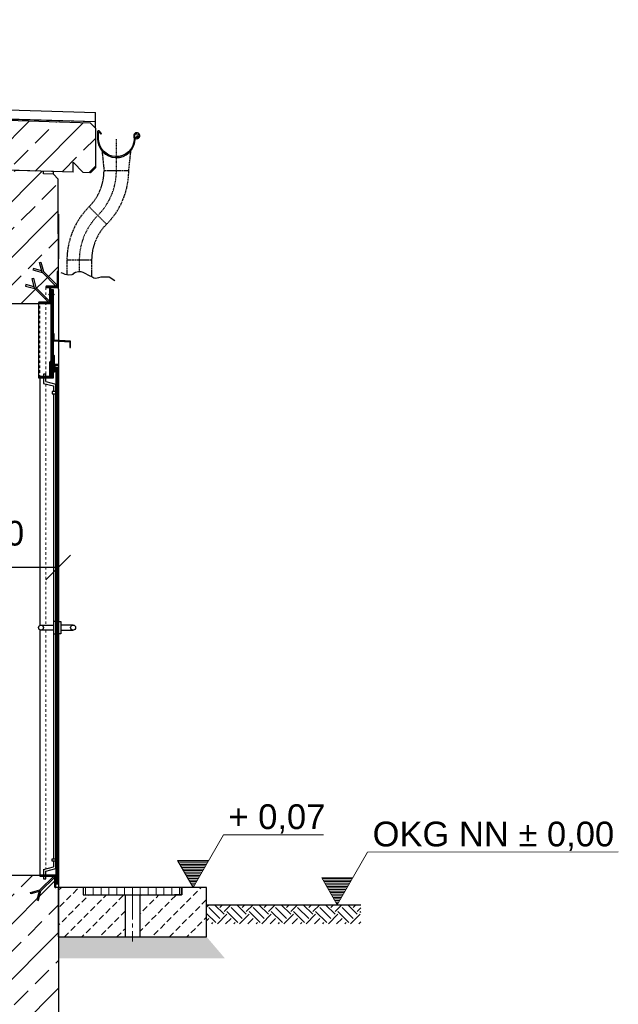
# Model space of a CAD drawing. Header units: millimetres. Extents: x -2787 to 131613, y -54195 to 30918.
# Tile 9 of 69: x 12044 to 14465, y -36549 to -32569. Entities that reach past the tile are written whole.
import ezdxf

# ---------------------------------------------------------------- set-up
doc = ezdxf.new("R2010")
doc.units = ezdxf.units.MM
for name, pattern in [('DASHDOT', [25.4, 12.7, -6.35, 0, -6.35]), ('HIDDEN', [9.525, 6.35, -3.175]), ('JIS_02_1.0', [2, 1, -1]), ('MITTE2', [28.575, 19.05, -3.175, 3.175, -3.175])]:
    doc.linetypes.add(name, pattern=pattern)
doc.layers.add('Bemaßung', color=7, linetype='Continuous', lineweight=9)
doc.layers.add('Beschriftung', color=7, linetype='Continuous')
doc.layers.add('POL_Bema', color=7, linetype='Continuous')
doc.styles.add('LBB3.5M1000', font='isocp.shx', dxfattribs={"height": 3.5})
doc.dimstyles.new('DIN', dxfattribs={"dimtxt": 2.5, "dimasz": 2.5, "dimexe": 1.25, "dimexo": 0.625, "dimtad": 1, "dimtih": 1, "dimdec": 4, "dimdsep": 46, "dimlunit": 6, "dimtxsty": 'Standard', "dimcen": 2.5, "dimadec": 0, "dimazin": 0, "dimtfac": 1, "dimtdec": 4, "dimtmove": 0, "dimatfit": 3, "dimfxl": 0, "dimtvp": 1, "dimtolj": 1, "dimtzin": 0, "dimarcsym": 0})

# ---------------------------------------------------------------- blocks, each defined once
blk = doc.blocks.new('_Oblique')
at = {"layer": 'POL_Bema', "color": 0, "lineweight": -2}
blk.add_line((-0.5, -0.5), (0.5, 0.5), dxfattribs=at)
blk = doc.blocks.new('*D8')
at = {"layer": 'Bemaßung', "color": 0, "lineweight": -2, "transparency": 16777216}
for p, q in [((11699.8, -34978), (11699.8, -34770)), ((12199.8, -34782.5), (11699.8, -34782.5)), ((12199.8, -34978), (12199.8, -34770))]:
    blk.add_line(p, q, dxfattribs=at)
at = {"layer": 'DEFPOINTS', "color": 0, "transparency": 16777216}
for p in [(11699.8, -34782.5), (11699.8, -37578), (12199.8, -37578)]:
    blk.add_point(p, dxfattribs=at)
at = {"layer": 'Bemaßung', "color": 0, "lineweight": -2, "transparency": 16777216, "xscale": 100, "yscale": 100, "zscale": 100, "rotation": 180}
blk.add_blockref('_Oblique', (11699.8, -34782.5), dxfattribs=at)
at = {"layer": 'Bemaßung', "color": 0, "lineweight": -2, "transparency": 16777216, "xscale": 100, "yscale": 100, "zscale": 100}
blk.add_blockref('_Oblique', (12199.8, -34782.5), dxfattribs=at)
at = {"layer": 'Bemaßung', "color": 0, "transparency": 16777216, "insert": (11949.8, -34645), "char_height": 100, "attachment_point": 5}
blk.add_mtext('\\A1;500', dxfattribs=at)
blk = doc.blocks.new('*D115')
at = {"layer": 'Bemaßung', "color": 0, "lineweight": -2, "transparency": 16777216}
for p, q in [((9319.8, -33716), (9001, -33716)), ((9013.5, -33716), (9013.5, -34771)), ((9013.5, -36026), (9013.5, -34971)), ((9319.8, -36026), (9001, -36026))]:
    blk.add_line(p, q, dxfattribs=at)
at = {"layer": 'DEFPOINTS', "color": 0, "transparency": 16777216}
for p in [(12119.8, -33716), (9013.5, -36026), (12119.8, -36026)]:
    blk.add_point(p, dxfattribs=at)
at = {"layer": 'Bemaßung', "color": 0, "lineweight": -2, "transparency": 16777216, "xscale": 100, "yscale": 100, "zscale": 100}
for p, rotation in [((9013.5, -33716), 90), ((9013.5, -36026), 270)]:
    blk.add_blockref('_Oblique', p, dxfattribs=dict(at, rotation=rotation))
at = {"layer": 'Bemaßung', "color": 0, "transparency": 16777216, "insert": (9013.5, -34871), "char_height": 100, "attachment_point": 5}
blk.add_mtext('\\A1;2.310', dxfattribs=at)

msp = doc.modelspace()

# ---------------------------------------------------------------- hatches: boundary and pattern name
at = {"lineweight": 5}
h = msp.add_hatch(dxfattribs=at)
h.set_pattern_fill('ANSI33', color=256, scale=25)
h.set_pattern_definition([(45, (6100, -32900.1), (-112.2532, 112.2532), []), (45, (6212.25, -32900.1), (-112.2532, 112.2532), [79.375, -39.6875])])
h.paths.add_polyline_path([(12260.18276, -33145.26241), (12300.18276, -33186.46241), (12330.1243, -33187.36065), (12350.1153, -33167.96038), (12350.1153, -33007.22234), (12330.1243, -32986.62261), (-129.75878, -32612.82612), (-149.74979, -32632.22639), (-149.74979, -32792.96443), (-129.75878, -32813.56416), (-99.81724, -32814.46241), (-59.81724, -32775.66241), (-59.81724, -32815.66241), (12260.18276, -33185.26241)])
h = msp.add_hatch(dxfattribs=at)
h.set_pattern_fill('ANSI33', color=256, scale=25)
h.set_pattern_definition([(45, (6100, -35624.6), (-112.2532, 112.2532), []), (45, (6212.25, -35624.6), (-112.2532, 112.2532), [79.375, -39.6875])])
h.paths.add_polyline_path([(12140.21873, -33181.66349), (12010.16477, -33177.76187), (12009.86504, -33187.75288), (11969.88303, -33186.55342), (11949.89202, -33205.95369), (11949.79319, -33695.95369), (11969.79319, -33715.95369), (12119.79319, -33715.95369), (12119.79319, -33710.95369), (12159.79319, -33710.95369), (12164.79319, -33705.95369), (12164.79319, -33650.95369), (12149.79319, -33650.95369), (12149.79319, -33645.95369), (12189.79319, -33645.95369), (12194.79319, -33640.95369), (12194.79319, -33585.95369), (12200, -33585.95369), (12199.89202, -33213.45369), (12179.90102, -33192.85396), (12139.919, -33191.6545)], flags=17)
h.paths.add_polyline_path([(190.50947, -32823.17221), (60.45551, -32819.27059), (60.15578, -32829.2616), (20.17377, -32828.06214), (0.29012, -32847.35822), (0, -37877.95369), (3734.79319, -37877.95369), (3734.79319, -38377.95369), (4734.79319, -38377.95369), (4734.79319, -37877.95369), (12200, -37877.95369), (12199.79319, -36075.95369), (12184.79319, -36075.95369), (12184.79319, -36035.95369), (12179.79319, -36030.95369), (12149.79319, -36030.95369), (12149.79319, -36040.95369), (12139.79319, -36040.95369), (12139.79319, -36030.95369), (12124.79319, -36030.95369), (12124.79319, -36025.95369), (11699.79319, -36025.95369), (11699.79319, -36219.95369), (11399.79319, -36219.95369), (11399.79319, -36413.95369), (11099.79319, -36413.95369), (11099.79319, -36607.95369), (10799.79319, -36607.95369), (10799.79319, -36801.95369), (10499.79319, -36801.95369), (10499.79319, -36995.95369), (10199.79319, -36995.95369), (10199.79319, -37189.95369), (9899.79319, -37189.95369), (9899.79319, -37383.95369), (9599.79319, -37383.95369), (9599.79319, -37577.95369), (4514.79319, -37577.95369), (4514.79319, -37607.95369), (4484.79319, -37607.95369), (4484.79319, -38077.95369), (3984.79319, -38077.95369), (3984.79319, -37607.95369), (3954.79319, -37607.95369), (3954.79319, -37577.95369), (250, -37577.95369), (250.29053, -32855.07346), (230.19175, -32834.36268), (190.20974, -32833.16322)])
h.paths.add_polyline_path([(11949.79319, -36236.91792), (11949.79319, -37577.95369), (10185.30489, -37577.95369), (10185.30489, -37377.95369)], flags=16)
h = msp.add_hatch(dxfattribs=at)
h.set_pattern_fill('ANSI31', color=256)
h.set_pattern_definition([(45, (11322.486, -39384.724), (-2.245064, 2.245064), [])])
edge = h.paths.add_edge_path()
edge.add_line((12149.79319, -33650.95369), (12199.79319, -33650.95369))
edge.add_line((12199.79319, -33650.95369), (12199.79319, -33585.95369))
edge.add_line((12199.79319, -33585.95369), (12197.29319, -33585.95369))
edge.add_arc((12197.29319, -33588.45369), 2.5, 450, 540)
edge.add_line((12194.79319, -33588.45369), (12194.79319, -33640.95369))
edge.add_arc((12189.79319, -33640.95369), 5, 270, 360, ccw=False)
edge.add_line((12189.79319, -33645.95369), (12152.29319, -33645.95369))
edge.add_arc((12152.29319, -33648.45369), 2.5, 450, 540)
edge.add_line((12149.79319, -33648.45369), (12149.79319, -33650.95369))
h = msp.add_hatch(dxfattribs=at)
h.set_pattern_fill('ANSI31', color=256, angle=90)
h.set_pattern_definition([(135, (11312.486, -39384.724), (-2.245064, -2.245064), [])])
edge = h.paths.add_edge_path()
edge.add_line((12119.79319, -33715.95369), (12169.79319, -33715.95369))
edge.add_line((12169.79319, -33715.95369), (12169.79319, -33650.95369))
edge.add_line((12169.79319, -33650.95369), (12167.29319, -33650.95369))
edge.add_arc((12167.29319, -33653.45369), 2.5, 450, 540)
edge.add_line((12164.79319, -33653.45369), (12164.79319, -33705.95369))
edge.add_arc((12159.79319, -33705.95369), 5, 270, 360, ccw=False)
edge.add_line((12159.79319, -33710.95369), (12122.29319, -33710.95369))
edge.add_arc((12122.29319, -33713.45369), 2.5, 450, 540)
edge.add_line((12119.79319, -33713.45369), (12119.79319, -33715.95369))
h = msp.add_hatch(dxfattribs=at)
h.set_pattern_fill('ANSI31', color=256)
h.set_pattern_definition([(45, (-10.2068, -6419.118), (-2.24506403, 2.24506403), [])])
h.paths.add_polyline_path([(12169.79319, -34015.95369), (12179.79319, -34015.95369), (12179.79319, -33660.95369), (12169.79319, -33660.95369)])
h = msp.add_hatch(dxfattribs=at)
h.set_pattern_fill('ANSI31', color=256, angle=90)
h.set_pattern_definition([(135, (11302.486, -39637.224), (-2.245064, -2.245064), [])])
h.paths.add_polyline_path([(12246.79319, -33893.45369), (12249.79319, -33893.45369), (12249.79319, -33868.45369), (12182.79319, -33863.66797), (12182.79319, -33838.45369), (12179.79319, -33838.45369), (12179.79319, -33866.45369), (12246.79319, -33871.2394)])
h = msp.add_hatch()
h.set_pattern_fill('ANSI31', color=256, angle=90)
h.set_pattern_definition([(135, (-0.2068, -6419.118), (-2.24506403, -2.24506403), [])])
edge = h.paths.add_edge_path()
edge.add_line((12179.79319, -33925.95369), (12179.79319, -33965.95369))
edge.add_line((12179.79319, -33965.95369), (12199.79319, -33965.95369))
edge.add_line((12199.79319, -33965.95369), (12199.79319, -33963.95369))
edge.add_arc((12197.79319, -33963.95369), 2, 0, 90)
edge.add_line((12197.79319, -33961.95369), (12187.79319, -33961.95369))
edge.add_arc((12187.79319, -33957.95369), 4, 180, 270, ccw=False)
edge.add_line((12183.79319, -33957.95369), (12183.79319, -33927.95369))
edge.add_arc((12181.79319, -33927.95369), 2, 0, 90)
edge.add_line((12181.79319, -33925.95369), (12179.79319, -33925.95369))
h = msp.add_hatch()
h.set_pattern_fill('ANSI31', color=256, angle=90)
h.set_pattern_definition([(135, (11312.486, -39684.724), (-2.245064, -2.245064), [])])
edge = h.paths.add_edge_path()
edge.add_line((12119.79319, -34015.95369), (12169.79319, -34015.95369))
edge.add_line((12169.79319, -34015.95369), (12169.79319, -33950.95369))
edge.add_line((12169.79319, -33950.95369), (12167.29319, -33950.95369))
edge.add_arc((12167.29319, -33953.45369), 2.5, 450, 540)
edge.add_line((12164.79319, -33953.45369), (12164.79319, -34005.95369))
edge.add_arc((12159.79319, -34005.95369), 5, 270, 360, ccw=False)
edge.add_line((12159.79319, -34010.95369), (12122.29319, -34010.95369))
edge.add_arc((12122.29319, -34013.45369), 2.5, 450, 540)
edge.add_line((12119.79319, -34013.45369), (12119.79319, -34015.95369))
h = msp.add_hatch(dxfattribs=at)
h.set_pattern_fill('ANSI31', color=256, scale=0.5)
h.set_pattern_definition([(45, (11848.722, -18494.7288), (-1.12253202, 1.12253202), [])])
h.paths.add_polyline_path([(12185.79319, -33965.95369), (12185.79319, -33985.95369), (12183.79319, -33985.95369), (12183.79319, -33965.95369)])
h = msp.add_hatch(dxfattribs=at)
h.set_pattern_fill('ANSI31', color=256)
h.set_pattern_definition([(45, (-0.2068, -6449.118), (-2.24506403, 2.24506403), [])])
h.paths.add_polyline_path([(12189.79319, -36060.95369), (12199.79319, -36060.95369), (12199.79319, -33975.95369), (12189.79319, -33975.95369)])
h = msp.add_hatch(dxfattribs=at)
h.set_pattern_fill('ANSI31', color=256, angle=90)
h.set_pattern_definition([(135, (11322.486, -39684.724), (-2.245064, -2.245064), [])])
edge = h.paths.add_edge_path()
edge.add_line((12189.79319, -36075.95369), (12189.79319, -36025.95369))
edge.add_line((12189.79319, -36025.95369), (12124.79319, -36025.95369))
edge.add_line((12124.79319, -36025.95369), (12124.79319, -36028.45369))
edge.add_arc((12127.29319, -36028.45369), 2.5, 540, 630)
edge.add_line((12127.29319, -36030.95369), (12179.79319, -36030.95369))
edge.add_arc((12179.79319, -36035.95369), 5, 360, 450, ccw=False)
edge.add_line((12184.79319, -36035.95369), (12184.79319, -36073.45369))
edge.add_arc((12187.29319, -36073.45369), 2.5, 180, 270)
edge.add_line((12187.29319, -36075.95369), (12189.79319, -36075.95369))
h = msp.add_hatch(dxfattribs=at)
h.set_pattern_fill('ANSI31', color=256, scale=10, angle=45)
h.set_pattern_definition([(90, (12499.793, -36090.954), (-31.75, 5e-15), [])])
h.paths.add_polyline_path([(12300.79319, -36105.95369), (12698.79319, -36105.95369), (12698.79319, -36075.95369), (12300.79319, -36075.95369)])
h = msp.add_hatch()
h.set_pattern_fill('EARTH', color=256, scale=10, angle=45)
h.set_pattern_definition([(45, (-600, -12106.53), (7e-15, 89.80256), [63.5, -63.5]), (45, (-616.84, -12089.695), (7e-15, 89.80256), [63.5, -63.5]), (45, (-633.676, -12072.857), (7e-15, 89.80256), [63.5, -63.5]), (135, (-633.676, -12061.63), (-89.80256, 7e-15), [63.5, -63.5]), (135, (-616.84, -12044.793), (-89.80256, 7e-15), [63.5, -63.5]), (135, (-600, -12027.955), (-89.80256, 7e-15), [63.5, -63.5])])
h.paths.add_polyline_path([(12799.79319, -36145.95369), (13423.78164, -36145.95369), (13423.78164, -36223.29675), (12799.79319, -36223.29675)])
at = {"layer": 'Bemaßung', "lineweight": 5}
h = msp.add_hatch(dxfattribs=at)
h.set_pattern_fill('GRAVEL', color=256)
h.set_pattern_definition([(228.0127875, (10968.0812, -10292.239), (-203.20000002, -228.59999999), [3.417214, -338.304836]), (184.969741, (10965.7952, -10294.7789), (304.79999988, 25.400001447), [5.864047, -580.54049]), (132.510447, (10959.9532, -10295.2869), (254.00000011, -279.3999999), [4.134815, -409.347228]), (267.273689, (10950.0472, -10301.6369), (25.400000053, 508), [5.340045, -528.664374]), (292.833654, (10949.7932, -10306.9709), (-127.00000001, 304.799999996), [5.236337, -518.398077]), (357.273689, (10951.8252, -10311.7969), (-508, 25.400000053), [5.340045, -528.664374]), (37.6942405, (10957.1592, -10312.0509), (-330.199999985, -254.00000002), [7.061937, -699.131153]), (72.2553284, (10962.7472, -10307.7329), (177.800000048, 558.799999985), [6.667195, -660.052566]), (121.4295656, (10964.7792, -10301.3829), (-203.20000003, 330.19999998), [5.35813, -530.455457]), (175.236358, (10961.9852, -10296.811), (279.4, -25.40000004), [6.117133, -299.73937]), (222.3974378, (10955.8892, -10296.3029), (-304.79999999, -279.40000001), [7.91078, -783.167725]), (138.814075, (10975.1932, -10301.891), (-177.8, 152.40000001), [2.700045, -267.305658]), (171.4692344, (10973.1612, -10300.1129), (330.20000001, -50.79999994), [5.13682, -508.54639]), (225, (10968.081, -10299.351), (-4e-15, -25.4), [3.592093, -32.32893]), (203.19859, (10966.3032, -10296.303), (127, 50.8), [1.934413, -191.506224]), (291.80141, (10964.525, -10297.065), (-25.4, 76.2), [2.735656, -134.04753]), (30.963757, (10965.541, -10299.605), (76.2, 50.8), [4.443197, -143.662982]), (161.56505, (10969.351, -10297.319), (50.8, -25.4), [3.212871, -77.10898]), (16.3895403, (10949.7932, -10297.0649), (254, 76.2), [4.50088, -445.588267]), (70.346176, (10954.1112, -10295.7949), (-101.60000001, -279.4), [3.77599, -373.822157]), (293.19859, (10969.3512, -10292.239), (-50.8, 127), [3.8688, -189.571836]), (343.6104597, (10970.8752, -10295.7949), (-254.000000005, 76.19999998), [4.50088, -445.588267]), (339.443955, (10949.7932, -10312.813), (-127, 50.8), [4.340352, -212.677343]), (294.7751406, (10953.8572, -10314.3369), (-127.00000015, 279.39999993), [3.63672, -360.035934]), (66.80141, (10969.6052, -10317.639), (50.8, 127), [3.8688, -189.571836]), (17.3540246, (10971.1292, -10314.0829), (-330.19999999, -101.60000002), [4.257827, -421.52376]), (69.443955, (10957.1592, -10317.639), (-50.8, -127), [2.170176, -214.84752]), (101.309932, (10968.081, -10317.639), (-25.4, 101.6), [1.295146, -128.21995]), (165.963757, (10967.827, -10316.369), (76.2, -25.4), [5.236337, -99.490546]), (186.009006, (10962.7472, -10315.0989), (254, 25.40000001), [4.85267, -480.413649]), (303.690068, (10965.541, -10301.891), (-25.4, 50.8), [3.66324, -87.917764]), (353.1572266, (10967.5732, -10304.9389), (431.800000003, -50.799999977), [6.395568, -633.16009]), (60.945396, (10973.9232, -10305.701), (-101.6, -177.8), [2.615082, -258.893923]), (90, (10975.193, -10303.415), (-25.4, 25.4), [1.524, -23.876]), (120.256437, (10962.2392, -10314.337), (101.59999999, -177.80000001), [3.52867, -349.339408]), (48.0127875, (10960.4612, -10311.289), (203.20000002, 228.59999999), [6.83443, -334.887622]), (0, (10965.033, -10306.21), (25.4, 25.4), [6.604, -18.796]), (325.3048465, (10971.6372, -10306.2089), (254.0000001, -177.79999986), [4.016096, -397.593167]), (254.054604, (10974.9392, -10308.495), (-25.4, -101.6), [3.69829, -181.2165]), (207.6459754, (10973.9232, -10312.0509), (-482.600000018, -253.999999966), [6.02145, -596.124644]), (175.4260787, (10968.5892, -10314.8449), (-330.2, 25.4), [6.370295, -630.658465])])
h.paths.add_polyline_path([(12799.79319, -36275.95369), (12873.97628, -36362.98258), (12199.79319, -36362.98258), (12199.79319, -36275.95369)])
at = {"layer": 'Beschriftung', "lineweight": 5}
h = msp.add_hatch(dxfattribs=at)
h.set_pattern_fill('LINE', color=256, scale=2)
h.set_pattern_definition([(0, (12495.1393, -3832.808), (0, 6.35), [])])
h.paths.add_polyline_path([(12745.13934, -36075.95369), (12682.44578, -35967.36525), (12807.8329, -35967.36525)])
h = msp.add_hatch(dxfattribs=at)
h.set_pattern_fill('LINE', color=256, scale=2)
h.set_pattern_definition([(0, (13078.539, -3902.808), (0, 6.35), [])])
h.paths.add_polyline_path([(13328.53905, -36145.95369), (13265.84549, -36037.36525), (13391.23261, -36037.36525)])
h = msp.add_hatch(dxfattribs=at)
h.set_pattern_fill('BETON_UNBEWEHRT', color=256, scale=200, pattern_type=2)
h.set_pattern_definition([(45, (35.15, -12049.64), (-35.35534, 35.35534), [25, -12.5])])
h.paths.add_polyline_path([(12699.79319, -36075.95369), (12699.79319, -36105.95369), (12669.79319, -36105.95369), (12529.94319, -36105.95369), (12529.94319, -36275.95369), (12799.79319, -36275.95369), (12799.79319, -36075.95369)])
h.paths.add_polyline_path([(12299.79319, -36105.95369), (12299.79319, -36075.95369), (12199.79319, -36075.95369), (12199.79319, -36275.95369), (12469.64319, -36275.95369), (12469.64319, -36105.95369), (12329.79319, -36105.95369)])

# ---------------------------------------------------------------- linework, layer by layer
for p, q in [((-144.75032, -32568.70918), (12350.1153, -32943.55515)), ((12350.1153, -32982.22009), (-131.72302, -32607.76494)), ((12330.1243, -32986.62261), (-129.75878, -32612.82612)), ((-54.73532, -32608.07367), (12350.1153, -32980.21919)), ((12260.18276, -33185.26241), (-59.81724, -32815.66241)), ((12350.1153, -33007.22234), (12350.1153, -32943.55515)), ((12350.1153, -33007.22234), (12330.1243, -32986.62261)), ((12350.1153, -33007.22234), (12350.1153, -33167.96038)), ((12260.18276, -33185.26241), (12260.18276, -33145.26241)), ((12260.18276, -33145.26241), (12300.18276, -33186.46241)), ((12179.89202, -33182.85369), (11969.89202, -33176.55369)), ((12139.919, -33191.6545), (12140.21873, -33181.66349)), ((12179.90102, -33192.85396), (12139.919, -33191.6545)), ((12179.90102, -33192.85396), (12180.20075, -33182.86295)), ((12330.1243, -33187.36065), (12300.18276, -33186.46241)), ((12330.1243, -33187.36065), (12350.1153, -33167.96038)), ((12199.89202, -33213.45369), (12179.90102, -33192.85396)), ((12200, -33657.84748), (12199.89202, -33213.45369)), ((12200, -33354.84748), (12200, -33534.84748)), ((12200, -33657.84748), (12200, -37877.95369)), ((11969.79319, -33715.95369), (12169.79319, -33715.95369)), ((12119.79319, -33715.95369), (12119.79319, -34015.95369)), ((12124.79319, -34015.95369), (12124.79319, -35017.29343)), ((12149.79319, -34000.95369), (12139.79319, -34000.95369)), ((12139.79319, -34000.95369), (12139.79319, -34010.95369)), ((12139.79319, -34015.95369), (12139.79319, -34038.62696)), ((12149.79319, -34010.95369), (12149.79319, -34000.95369)), ((12149.79319, -34030.95369), (12149.79319, -34015.95369)), ((12139.79319, -34038.62696), (12179.79319, -34049.34492)), ((12149.79319, -34030.95369), (12189.79319, -34041.67165)), ((12179.79319, -34049.34492), (12179.79319, -34071.67165)), ((12189.79319, -36000.23572), (12189.79319, -34041.67165)), ((12179.79319, -34081.67165), (12179.79319, -35960.23572)), ((12124.79319, -35034.61394), (12124.79319, -36025.95369)), ((12179.79319, -35970.23572), (12179.79319, -35992.56245)), ((12139.79319, -36003.28042), (12179.79319, -35992.56245)), ((12139.79319, -36003.28042), (12139.79319, -36025.95369)), ((12149.79319, -36010.95369), (12189.79319, -36000.23572)), ((12149.79319, -36025.95369), (12149.79319, -36010.95369)), ((11699.79319, -36025.95369), (12189.79319, -36025.95369)), ((12139.79319, -36030.95369), (12139.79319, -36040.95369)), ((12139.79319, -36040.95369), (12149.79319, -36040.95369)), ((12149.79319, -36040.95369), (12149.79319, -36030.95369)), ((12199.79319, -36075.95369), (12189.79319, -36075.95369)), ((12299.79319, -36075.95369), (12299.79319, -36105.95369)), ((12699.79319, -36075.95369), (12699.79319, -36105.95369)), ((12299.79319, -36105.95369), (12329.79319, -36105.95369)), ((12469.64319, -36105.95369), (12469.64319, -36275.95369)), ((12529.94319, -36105.95369), (12529.94319, -36275.95369)), ((12699.79319, -36105.95369), (12669.79319, -36105.95369)), ((12799.79319, -36145.95369), (13423.78164, -36145.95369))]:
    msp.add_line(p, q)
at = {"linetype": 'DASHDOT', "ltscale": 0.2}
for p, q in [((12434.7734, -33178.85666), (12434.7734, -33050.89444)), ((12284.66563, -33541.24889), (12284.66563, -33585.93636))]:
    msp.add_line(p, q, dxfattribs=at)
at = {"linetype": 'HIDDEN', "ltscale": 0.5}
for p, q in [((12376.53444, -33098.97838), (12384.7734, -33178.85666)), ((12484.7734, -33178.85666), (12493.74955, -33098.07129)), ((12384.7734, -33178.85666), (12484.7734, -33178.85666)), ((12324.36417, -33324.69744), (12395.07485, -33395.40811)), ((12334.66563, -33541.24889), (12234.66563, -33541.24889)), ((12234.66563, -33541.24889), (12234.66563, -33598.82034)), ((12334.66563, -33541.24889), (12334.66563, -33607.34778))]:
    msp.add_line(p, q, dxfattribs=at)
at = {"linetype": 'JIS_02_1.0', "lineweight": 18, "ltscale": 10}
for p, q in [((12149.79319, -33650.95369), (12149.79319, -34000.95369)), ((12124.79319, -34015.95369), (12124.79319, -33715.95369)), ((12149.79319, -34041.30645), (12149.79319, -35015.95369)), ((12149.79319, -35035.95369), (12149.79319, -36000.60092))]:
    msp.add_line(p, q, dxfattribs=at)
at = {"linetype": 'MITTE2', "lineweight": 18, "ltscale": 3}
for p, q in [((12160.72657, -33679.70369), (12183.85981, -33679.70369)), ((12164.79319, -33679.70369), (12161.8713, -33678.01673)), ((12164.79319, -33679.70369), (12161.8713, -33681.39064)), ((12179.79319, -33679.70369), (12182.71507, -33678.01673)), ((12179.79319, -33679.70369), (12182.71507, -33681.39064))]:
    msp.add_line(p, q, dxfattribs=at)
at = {"lineweight": 50}
for p, q in [((12183.64808, -33985.95369), (12179.85547, -33985.95369)), ((12185.85057, -33975.95369), (12185.85057, -33985.95369))]:
    msp.add_line(p, q, dxfattribs=at)
at = {"linetype": 'MITTE2', "lineweight": 18, "ltscale": 5}
msp.add_line((12499.79319, -36110.65951), (12499.79319, -36294.97088), dxfattribs=at)
for points in [[(12358.2734, -33050.89444), (12360.21337, -33062.92124, 1), (12509.33343, -33038.86763, -2.6392636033), (12517.70293, -33045.72632), (12517.40712, -33045.71287), (12517.13336, -33045.56522), (12517.05535, -33045.4238), (12517.02681, -33045.21052), (12517.17445, -33044.90808), (12520.87379, -33040.07197), (12518.91368, -33038.29985), (12512.97856, -33045.94124), (12512.76956, -33046.49164), (12512.81896, -33047.69764), (12512.92538, -33048.27532), (12513.03579, -33048.68477), (12513.39842, -33049.14444, 3.6183932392), (12505.30316, -33039.51773, -1), (12364.24364, -33062.27114), (12362.40854, -33050.89444), (12362.40854, -33024.74071, -0.6681786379), (12364.73155, -33023.77848), (12372.03077, -33031.0777), (12374.91744, -33028.19103), (12365.24244, -33018.51603, 0.6681786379), (12358.2734, -33021.4027)], [(12149.79319, -33650.95369), (12199.79319, -33650.95369), (12199.79319, -33585.95369), (12197.29319, -33585.95369, 0.4142135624), (12194.79319, -33588.45369), (12194.79319, -33640.95369, -0.4142135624), (12189.79319, -33645.95369), (12152.29319, -33645.95369, 0.4142135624), (12149.79319, -33648.45369)], [(12119.79319, -33715.95369), (12169.79319, -33715.95369), (12169.79319, -33650.95369), (12167.29319, -33650.95369, 0.4142135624), (12164.79319, -33653.45369), (12164.79319, -33705.95369, -0.4142135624), (12159.79319, -33710.95369), (12122.29319, -33710.95369, 0.4142135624), (12119.79319, -33713.45369)], [(12179.79319, -33925.95369), (12179.79319, -33965.95369), (12199.79319, -33965.95369), (12199.79319, -33963.95369, 0.4142135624), (12197.79319, -33961.95369), (12187.79319, -33961.95369, -0.4142135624), (12183.79319, -33957.95369), (12183.79319, -33927.95369, 0.4142135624), (12181.79319, -33925.95369)], [(12119.79319, -34015.95369), (12169.79319, -34015.95369), (12169.79319, -33950.95369), (12167.29319, -33950.95369, 0.4142135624), (12164.79319, -33953.45369), (12164.79319, -34005.95369, -0.4142135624), (12159.79319, -34010.95369), (12122.29319, -34010.95369, 0.4142135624), (12119.79319, -34013.45369)], [(12189.79319, -36075.95369), (12189.79319, -36025.95369), (12124.79319, -36025.95369), (12124.79319, -36028.45369, 0.4142135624), (12127.29319, -36030.95369), (12179.79319, -36030.95369, -0.4142135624), (12184.79319, -36035.95369), (12184.79319, -36073.45369, 0.4142135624), (12187.29319, -36075.95369)]]:
    msp.add_lwpolyline(points, format="xyb", close=True)
for points in [[(12134.07045, -33589.47359), (12123.50964, -33550.0601), (12129.30519, -33548.50719), (12139.4499, -33586.36776)], [(12132.51754, -33583.67804), (12098.8996, -33574.67014), (12097.34669, -33580.46569), (12135.20726, -33590.6104)], [(12134.07045, -33589.47359), (12191.2074, -33646.61054), (12195.45004, -33642.3679), (12139.4499, -33586.36776)], [(12104.07045, -33654.47359), (12093.50964, -33615.0601), (12099.30519, -33613.50719), (12109.4499, -33651.36776)], [(12102.51754, -33648.67804), (12068.8996, -33639.67014), (12067.34669, -33645.46569), (12105.20726, -33655.6104)], [(12104.07045, -33654.47359), (12161.2074, -33711.61054), (12165.45004, -33707.3679), (12109.4499, -33651.36776)], [(12129.79319, -35015.95369), (12179.79319, -35015.95369), (12179.79319, -35035.95369), (12129.79319, -35035.95369)], [(12259.79319, -35015.95369), (12209.79319, -35015.95369), (12209.79319, -35035.95369), (12259.79319, -35035.95369)], [(12128.31309, -36091.67642), (12185.45004, -36034.53947), (12181.2074, -36030.29683), (12125.20726, -36086.29697)], [(12128.31309, -36091.67642), (12088.8996, -36102.23723), (12087.34669, -36096.44168), (12125.20726, -36086.29697)], [(12122.51754, -36093.22933), (12113.50964, -36126.84727), (12119.30519, -36128.40018), (12129.4499, -36090.53961)]]:
    msp.add_lwpolyline(points)
at = {"lineweight": 25}
msp.add_lwpolyline([(12210.16682, -33590.85389), (12218.03772, -33593.80438), (12223.94087, -33595.77142), (12226.89242, -33597.73841), (12233.77944, -33598.72191), (12242.63422, -33599.70545), (12256.40827, -33598.72191), (12259.35989, -33596.75492), (12263.2953, -33593.80438), (12269.19846, -33589.87039), (12281.98864, -33585.93636), (12290.84342, -33585.93636), (12299.69819, -33589.87039), (12307.56901, -33593.80438), (12321.34307, -33600.68895), (12339.05261, -33609.54047), (12343.9719, -33612.49101), (12350.85893, -33613.47451), (12363.64911, -33610.52401), (12373.48776, -33608.55697), (12382.34253, -33608.55697), (12404.97128, -33608.55697), (12428.58398, -33622.32607)], dxfattribs=at)
for points in [[(12169.79319, -34015.95369), (12179.79319, -34015.95369), (12179.79319, -33660.95369), (12169.79319, -33660.95369)], [(12246.79319, -33893.45369), (12249.79319, -33893.45369), (12249.79319, -33868.45369), (12182.79319, -33863.66797), (12182.79319, -33838.45369), (12179.79319, -33838.45369), (12179.79319, -33866.45369), (12246.79319, -33871.2394)], [(12185.79319, -33965.95369), (12185.79319, -33985.95369), (12183.79319, -33985.95369), (12183.79319, -33965.95369)], [(12189.79319, -36060.95369), (12199.79319, -36060.95369), (12199.79319, -33975.95369), (12189.79319, -33975.95369)], [(12174.79319, -34081.67165), (12189.79319, -34081.67165), (12189.79319, -34071.67165), (12174.79319, -34071.67165)], [(12179.79319, -35050.95369), (12189.79319, -35050.95369), (12189.79319, -35000.95369), (12179.79319, -35000.95369)], [(12209.79319, -35050.95369), (12199.79319, -35050.95369), (12199.79319, -35000.95369), (12209.79319, -35000.95369)], [(12174.79319, -35960.23572), (12189.79319, -35960.23572), (12189.79319, -35970.23572), (12174.79319, -35970.23572)], [(12199.79319, -36275.95369), (12799.79319, -36275.95369), (12799.79319, -36075.95369), (12199.79319, -36075.95369)], [(12300.79319, -36105.95369), (12698.79319, -36105.95369), (12698.79319, -36075.95369), (12300.79319, -36075.95369)]]:
    msp.add_lwpolyline(points, close=True)
at = {"lineweight": 50}
msp.add_lwpolyline([(12183.79319, -33975.95369), (12179.85547, -33975.95369), (12179.85547, -33990.58643), (12183.79319, -33990.58643)], dxfattribs=at)
for centre in [(12129.79319, -35025.95369), (12259.79319, -35025.95369)]:
    msp.add_circle(centre, 10)
at = {"linetype": 'HIDDEN', "ltscale": 0.5}
for centre, radius, start, end in [((12178.5234, -33178.85666), 206.25, 315, 0), ((12178.5234, -33178.85666), 306.25, 315, 0), ((12540.91563, -33541.24889), 306.25, 135, 180), ((12540.91563, -33541.24889), 206.25, 135, 180)]:
    msp.add_arc(centre, radius, start, end, dxfattribs=at)
at = {"linetype": 'DASHDOT', "ltscale": 0.2}
for centre, start, end in [((12178.5234, -33178.85666), 315, 0), ((12540.91563, -33541.24889), 135, 180)]:
    msp.add_arc(centre, 256.25, start, end, dxfattribs=at)
at = {"lineweight": 50}
msp.add_spline([(12185.85057, -33980.95369), (12188.57481, -33981.37486), (12189.28456, -33982.9724), (12189.706, -33985.30217), (12189.26239, -33986.94411), (12187.73194, -33989.11852), (12185.49174, -33988.89658), (12184.13875, -33987.38781), (12183.60641, -33985.74588), (12183.67297, -33980.33208), (12183.76171, -33975.93886)], degree=3, dxfattribs=at)
at = {"layer": 'Beschriftung', "lineweight": 5}
for p, q in [((12745.13934, -36075.95369), (12867.67116, -35863.72234)), ((12867.67116, -35863.72234), (13273.25682, -35863.72234)), ((13328.53905, -36145.95369), (13451.07088, -35933.72234)), ((13451.07088, -35933.72234), (14465.23768, -35931.81238)), ((12807.8329, -35967.36525), (12682.44578, -35967.36525)), ((12682.44578, -35967.36525), (12745.13934, -36075.95369)), ((13391.23261, -36037.36525), (13265.84549, -36037.36525)), ((13265.84549, -36037.36525), (13328.53905, -36145.95369))]:
    msp.add_line(p, q, dxfattribs=at)

# ---------------------------------------------------------------- texts
at = {"layer": 'Beschriftung', "char_height": 100, "attachment_point": 1, "style": 'LBB3.5M1000'}
for s, width, insert in [('{\\fArial|b0|i0|c0|p34;+ 0,07}', 884.5236077, (12887.87482, -35740.25712)), ('{\\fArial|b0|i0|c0|p34;OKG NN %%P 0,00}', 993.9631465, (13471.27453, -35810.25712))]:
    msp.add_mtext_dynamic_manual_height_columns(s, width=width, gutter_width=17.5, heights=[0], dxfattribs=dict(at, insert=insert))

# ---------------------------------------------------------------- dimensions: what is measured, and where the dimension line sits
at = {"layer": 'Bemaßung'}
dim = msp.add_linear_dim(base=(9013.53012, -36025.95369), p1=(12119.79319, -33715.95369), p2=(12119.79319, -36025.95369), angle=90, dimstyle='DIN', override={"dimscale": 10, "dimtxt": 10, "dimasz": 10, "dimexo": 280, "dimgap": 5, "dimdec": 2, "dimblk1": 'Oblique', "dimblk2": 'Oblique', "dimsah": 1, "dimtdec": 2, "dimtmove": 2}, dxfattribs=at)
dim.commit()
dim.dimension.update_dxf_attribs({"geometry": '*D115', "text_midpoint": (9013.53012, -34870.95369)})
dim = msp.add_linear_dim(base=(11699.79319, -34782.49681), p1=(12199.79319, -37577.95369), p2=(11699.79319, -37577.95369), dimstyle='DIN', override={"dimscale": 10, "dimtxt": 10, "dimasz": 10, "dimexo": 260, "dimgap": 5, "dimdec": 2, "dimblk1": 'Oblique', "dimblk2": 'Oblique', "dimsah": 1, "dimtdec": 2, "dimtmove": 2}, dxfattribs=at)
dim.commit()
dim.dimension.update_dxf_attribs({"geometry": '*D8', "text_midpoint": (11949.79319, -34644.99681), "dimtype": 160})

doc.saveas('drawing.dxf')
